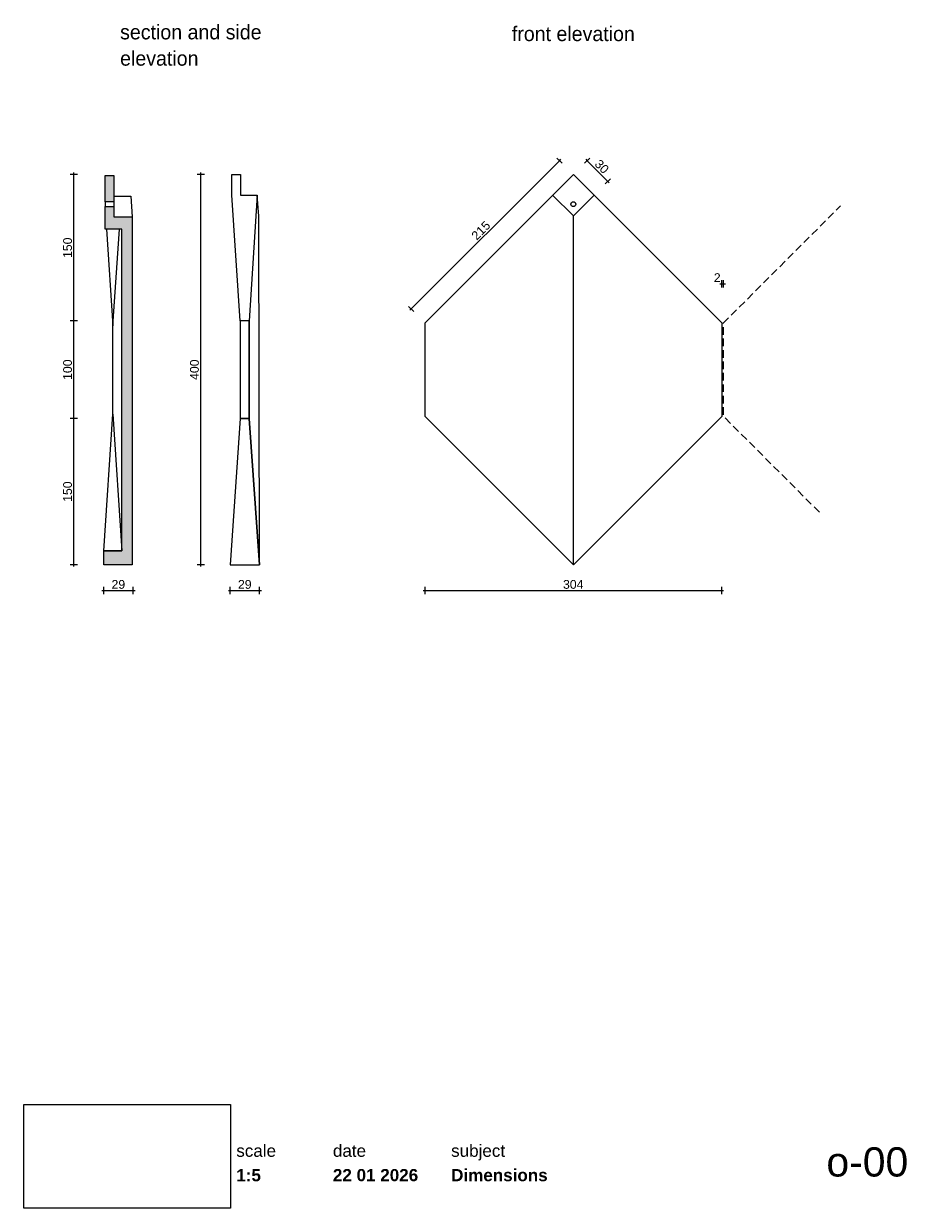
# Paper-space layout 'o-00 Dimensions' of a CAD drawing. Header units: millimetres. Extents: x 14 to 195, y 11 to 254.
import ezdxf
from ezdxf.xclip import XClip

# ---------------------------------------------------------------- set-up
doc = ezdxf.new("R2010")
doc.units = ezdxf.units.MM
doc.header["$MEASUREMENT"] = 0
doc.header["$XCLIPFRAME"] = 0
doc.linetypes.add('B0701', pattern=[2.3412, 1.56, -0.7812])
doc.linetypes.add('Wipeout_Contour', pattern=[1000, 0, -1000])
for name, color, linetype in [('#01', 7, 'Continuous'), ('00 tegels', 7, 'Continuous'), ('Dim - 1_50_100', 7, 'Continuous'), ('Info - 1_5_10', 7, 'Continuous')]:
    doc.layers.add(name, color=color, linetype=linetype)
doc.styles.add('GENERATED_STYLE_1', font='HelveticaNeue.ttc')
doc.styles.add('GENERATED_STYLE_2', font='HelveticaNeue.ttc')
doc.styles.add('GENERATED_STYLE_3', font='Helvetica.ttc')
doc.styles.add('GENERATED_STYLE_4', font='txt')
picture_1 = doc.add_image_def('image1.png', size_in_pixel=(317, 159))

# ---------------------------------------------------------------- blocks, each defined once
blk = doc.blocks.new('Drawing_1_1', base_point=(-200, 60))
at = {"color": 2, "linetype": 'Continuous', "lineweight": 0}
for s, insert, char_height, attachment_point, style in [('\\A1;{\\pql;\\fHelvetica Neue|b0|i0|c0|p0;\\W1.000000;scale}', (57.28, 24.14), 2.5, 1, 'GENERATED_STYLE_1'), ('\\A1;{\\pql;\\fHelvetica Neue|b0|i0|c0|p0;\\W1.000000;date}', (77.08, 24.14), 2.5, 1, 'GENERATED_STYLE_1'), ('\\A1;{\\pql;\\fHelvetica Neue|b0|i0|c0|p0;\\W1.000000;subject}', (101.31, 24.14), 2.5, 1, 'GENERATED_STYLE_1'), ('\\A1;{\\pqr;\\fHelvetica Neue|b0|i0|c0|p0;\\W1.000000;o-00}', (195, 23.6), 6, 3, 'GENERATED_STYLE_1'), ('\\A1;{\\pql;\\fHelvetica Neue|b1|i0|c0|p0;\\W1.000000;1:5}', (57.28, 19.12), 2.5, 1, 'GENERATED_STYLE_2'), ('\\A1;{\\pql;\\fHelvetica Neue|b1|i0|c0|p0;\\W1.000000;22 01 2026}', (77.08, 19.14), 2.5, 1, 'GENERATED_STYLE_2'), ('\\A1;{\\pql;\\fHelvetica Neue|b1|i0|c0|p0;\\W1.000000;Dimensions}', (101.31, 19.14), 2.5, 1, 'GENERATED_STYLE_2')]:
    blk.add_mtext(s, dxfattribs=dict(at, insert=insert, char_height=char_height, attachment_point=attachment_point, style=style))
at = {"color": 254, "linetype": 'Wipeout_Contour', "lineweight": 0, "ltscale": 174.062972}
blk.add_wipeout([(13.71, 11.09), (56.11, 11.09), (56.11, 32.35), (13.71, 32.35)], dxfattribs=at)
at = {"color": 9, "lineweight": 0}
image = blk.add_image(picture_1, insert=(13.71, 11.09), size_in_units=(42.4, 21.27), dxfattribs=at)
image.set_boundary_path([(-0.5, -0.5), (316.5, 158.5)])
blk = doc.blocks.new('Drawing_2_1', base_point=(-68.82, -115.64))
at = {"layer": '00 tegels', "linetype": 'Continuous', "lineweight": 0, "true_color": 0xe4e7e8}
for points in [[(30.4, 222.83), (30.4, 217.45), (32.2, 217.45), (32.2, 222.83)], [(30.12, 143.03), (35.92, 143.03), (35.92, 214.34), (32.2, 214.34), (32.2, 216.45), (30.4, 216.45), (30.39, 211.8), (33.85, 211.8), (33.85, 145.86), (30.12, 145.86)]]:
    blk.add_hatch(color=254, dxfattribs=at).paths.add_polyline_path(points)
at = {"layer": '#01', "color": 9, "linetype": 'Continuous', "lineweight": 0, "flags": 128}
for points in [[(56.35, 223.03), (58.16, 223.03), (58.16, 218.79), (61.58, 218.79), (59.89, 193.03), (58.07, 193.03), (56.35, 218.76)], [(126.36, 143.03), (95.96, 173.43), (95.96, 192.63), (126.36, 223.03), (156.76, 192.63), (156.76, 173.43)], [(62.03, 143.03), (61.88, 214.5), (61.58, 218.79), (59.89, 193.03), (59.89, 173.03)], [(58.07, 193.03), (58.07, 173.03), (59.89, 173.03), (59.89, 193.03)], [(58.07, 173.03), (56.05, 143.03), (62.03, 143.03), (59.89, 173.03)]]:
    blk.add_lwpolyline(points, close=True, dxfattribs=at)
for points in [[(126.36, 143.03), (126.36, 214.55), (122.12, 218.79)], [(126.36, 214.55), (130.6, 218.79)]]:
    blk.add_lwpolyline(points, dxfattribs=at)
at = {"layer": '#01', "color": 9, "linetype": 'B0701', "lineweight": 0, "flags": 128}
blk.add_lwpolyline([(176.79, 153.8), (157.16, 173.43), (157.16, 192.63), (181.13, 216.61)], dxfattribs=at)
at = {"layer": '#01', "color": 9, "linetype": 'Continuous', "lineweight": 0}
blk.add_circle((126.36, 216.95), 0.5, dxfattribs=at)
at = {"layer": '00 tegels', "color": 9, "linetype": 'Continuous', "lineweight": 0, "flags": 128}
for points in [[(30.4, 222.83), (32.2, 222.83), (32.2, 217.45), (30.4, 217.45)], [(30.12, 143.03), (30.12, 145.86), (33.85, 145.86), (33.85, 211.8), (30.39, 211.8), (30.4, 216.45), (32.2, 216.45), (32.2, 214.34), (35.92, 214.34), (35.92, 143.03)], [(30.12, 145.86), (31.99, 173.86), (33.85, 145.86)]]:
    blk.add_lwpolyline(points, close=True, dxfattribs=at)
for points in [[(32.2, 218.58), (35.64, 218.58), (35.92, 214.34)], [(30.4, 217.45), (30.4, 216.45)], [(32.2, 217.45), (32.2, 216.45)], [(30.67, 211.8), (31.99, 192), (33.31, 211.8)], [(31.99, 173.86), (31.99, 192)]]:
    blk.add_lwpolyline(points, dxfattribs=at)
at = {"layer": 'Dim - 1_50_100', "color": 1, "linetype": 'Continuous', "lineweight": 0}
for p, q in [((93.13, 195.46), (123.53, 225.86)), ((124.06, 225.33), (123, 226.39)), ((123.53, 225.86), (123.81, 226.14)), ((128.66, 225.33), (129.72, 226.39)), ((128.9, 226.14), (129.19, 225.86)), ((129.19, 225.86), (133.43, 221.62)), ((23.98, 223.03), (23.98, 223.43)), ((49.98, 223.03), (49.98, 223.43)), ((24.73, 223.03), (23.23, 223.03)), ((23.98, 193.03), (23.98, 223.03)), ((50.73, 223.03), (49.23, 223.03)), ((49.98, 143.03), (49.98, 223.03)), ((132.9, 221.09), (133.96, 222.15)), ((133.43, 221.62), (133.71, 221.33)), ((156.36, 200.62), (156.76, 200.62)), ((156.76, 199.87), (156.76, 201.37)), ((156.76, 200.62), (157.16, 200.62)), ((157.16, 199.87), (157.16, 201.37)), ((157.16, 200.62), (157.56, 200.62)), ((93.66, 194.93), (92.6, 195.99)), ((92.85, 195.18), (93.13, 195.46)), ((24.73, 193.03), (23.23, 193.03)), ((23.98, 173.03), (23.98, 193.03)), ((24.73, 173.03), (23.23, 173.03)), ((23.98, 143.03), (23.98, 173.03)), ((24.73, 143.03), (23.23, 143.03)), ((23.98, 142.63), (23.98, 143.03)), ((50.73, 143.03), (49.23, 143.03)), ((49.98, 142.63), (49.98, 143.03)), ((30.12, 136.96), (30.12, 138.46)), ((36.12, 136.96), (36.12, 138.46)), ((56.05, 136.96), (56.05, 138.46)), ((62.03, 136.96), (62.03, 138.46)), ((95.96, 136.96), (95.96, 138.46)), ((156.76, 136.96), (156.76, 138.46)), ((29.72, 137.71), (30.12, 137.71)), ((30.12, 137.71), (36.12, 137.71)), ((36.12, 137.71), (36.52, 137.71)), ((55.65, 137.71), (56.05, 137.71)), ((56.05, 137.71), (62.03, 137.71)), ((62.03, 137.71), (62.43, 137.71)), ((95.56, 137.71), (95.96, 137.71)), ((95.96, 137.71), (156.76, 137.71)), ((156.76, 137.71), (157.16, 137.71))]:
    blk.add_line(p, q, dxfattribs=at)
at = {"layer": 'Dim - 1_50_100', "color": 2, "linetype": 'Continuous', "lineweight": 0, "char_height": 1.8, "attachment_point": 7, "style": 'GENERATED_STYLE_3'}
for s, insert, width, rotation in [('\\A1;{\\pql;\\fHelvetica|b0|i0|c0|p0;\\W1.000000;30}', (130.56, 224.99), 2.8266, 315), ('\\A1;{\\pql;\\fHelvetica|b0|i0|c0|p0;\\W1.000000;215}', (106.58, 209.42), 4.2398, 45), ('\\A1;{\\pql;\\fHelvetica|b0|i0|c0|p0;\\W1.000000;150}', (23.62, 205.91), 4.2398, 90), ('\\A1;{\\pql;\\fHelvetica|b0|i0|c0|p0;\\W1.000000;100}', (23.62, 180.91), 4.2398, 90), ('\\A1;{\\pql;\\fHelvetica|b0|i0|c0|p0;\\W1.000000;400}', (49.62, 180.91), 4.2398, 90), ('\\A1;{\\pql;\\fHelvetica|b0|i0|c0|p0;\\W1.000000;150}', (23.62, 155.91), 4.2398, 90)]:
    blk.add_mtext(s, dxfattribs=dict(at, insert=insert, width=width, rotation=rotation))
for s, insert, width in [('\\A1;{\\pql;\\fHelvetica|b0|i0|c0|p0;\\W1.000000;2}', (155.15, 200.98), 1.4133), ('\\A1;{\\pql;\\fHelvetica|b0|i0|c0|p0;\\W1.000000;29}', (31.71, 138.07), 2.8266), ('\\A1;{\\pql;\\fHelvetica|b0|i0|c0|p0;\\W1.000000;29}', (57.62, 138.07), 2.8266), ('\\A1;{\\pql;\\fHelvetica|b0|i0|c0|p0;\\W1.000000;304}', (124.24, 138.07), 4.2398)]:
    blk.add_mtext(s, dxfattribs=dict(at, insert=insert, width=width))

psp = doc.layouts.new('o-00 Dimensions')

# ---------------------------------------------------------------- block references
at = {"color": 4, "linetype": 'Continuous', "lineweight": 0}
ref = psp.add_blockref('Drawing_2_1', (-68.82, -115.64), dxfattribs=at)
XClip(ref).set_block_clipping_path([(9.4410779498, 87.6277416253), (203.7741942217, 263.9378266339)])
ref = psp.add_blockref('Drawing_1_1', (-200, 60), dxfattribs=at)
XClip(ref).set_block_clipping_path([(-287.3178906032, -75.7273941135), (502.7286062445, 56.3449743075)])

# ---------------------------------------------------------------- texts
at = {"layer": 'Info - 1_5_10', "color": 2, "linetype": 'Continuous', "lineweight": 0, "insert": (33.47, 245.29), "char_height": 3, "width": 30.5925, "attachment_point": 7, "line_spacing_factor": 1.078301, "style": 'GENERATED_STYLE_4'}
psp.add_mtext('\\A1;{\\pql;\\fWork Sans|b0|i0|c0|p0;\\W1.000000;section and side elevation}', dxfattribs=at)
at = {"layer": 'Info - 1_5_10', "color": 2, "linetype": 'Continuous', "lineweight": 0, "insert": (126.36, 250.33), "char_height": 3, "attachment_point": 8, "style": 'GENERATED_STYLE_4'}
psp.add_mtext('\\A1;{\\pqc;\\fWork Sans|b0|i0|c0|p0;\\W1.000000;front elevation}', dxfattribs=at)

doc.saveas('drawing.dxf')
